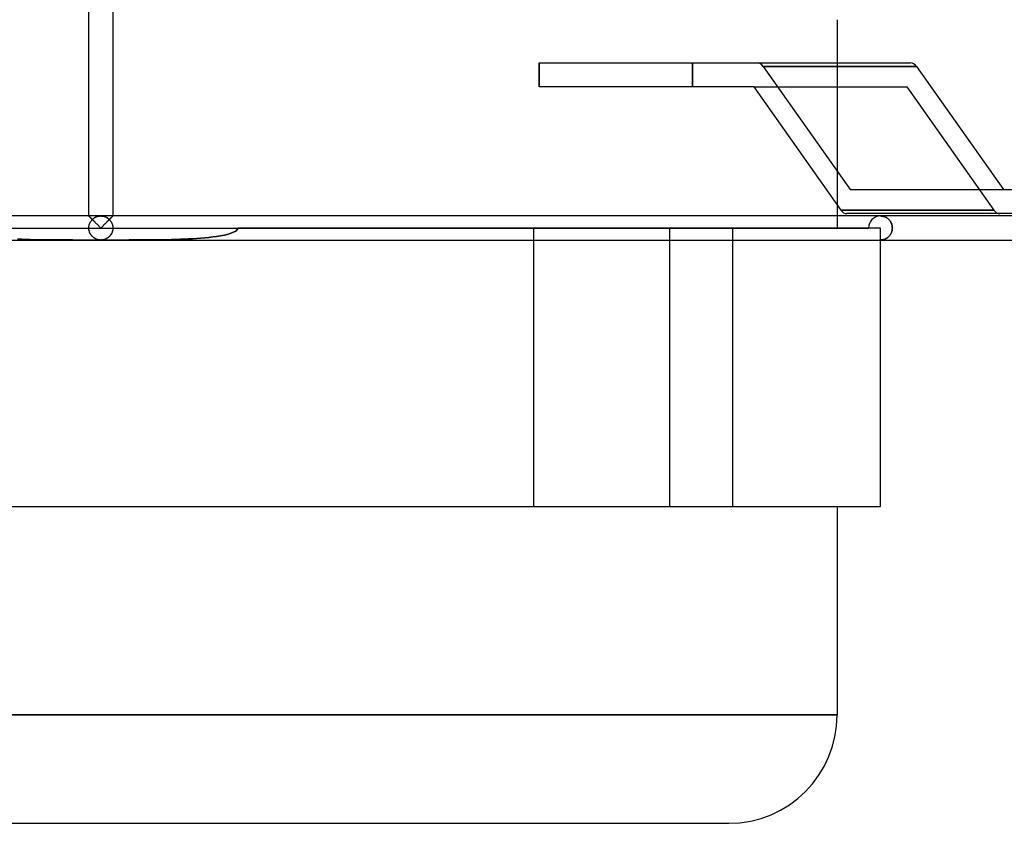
# Model space of a CAD drawing. Header units: millimetres. Extents: x -232 to 232, y -88 to 55.
# Tile 4 of 7: x -7 to 75, y -88 to -21. Entities that reach past the tile are written whole.
import ezdxf

# ---------------------------------------------------------------- set-up
doc = ezdxf.new("R2010")
doc.units = ezdxf.units.MM
doc.layers.add('HIDDEN', color=7, linetype='Continuous')
doc.layers.add('THICK', color=7, linetype='Continuous')

msp = doc.modelspace()

# ---------------------------------------------------------------- linework, layer by layer
at = {"layer": 'HIDDEN'}
for p, q in [((36.542, -24.915), (36.542, -26.915)), ((49.305, -24.915), (49.305, -26.915)), ((49.305, -26.915), (49.305, -24.915)), ((55.211, -25.208), (62.463, -35.465)), ((67.974, -25.208), (55.211, -25.208)), ((61.37, -24.915), (61.37, -36.747)), ((54.418, -26.915), (67.181, -26.915)), ((67.181, -26.915), (74.434, -37.172)), ((67.181, -26.915), (74.434, -37.172)), ((-0.997, -37.668), (-1, -37.665)), ((-0.999, -37.666), (-1, -37.665)), ((-1, -37.665), (-1, -37.665)), ((-1, -37.665), (-1, -37.665)), ((-1, -37.665), (-1, -37.665)), ((-1, -37.665), (-1, -37.665)), ((-1, -37.665), (-1, -37.665)), ((-1, -37.665), (-1, -37.665)), ((-1, -37.665), (-1, -37.665)), ((-1, -37.665), (-1, -37.665)), ((-1, -37.665), (-1, -37.665)), ((-1, -37.665), (-1, -37.665)), ((-1, -37.665), (-1, -37.665)), ((-1, -37.665), (-1, -37.665)), ((-1, -37.665), (-0.999, -37.666)), ((0, -37.665), (-1, -37.665)), ((-0.995, -37.669), (-0.999, -37.666)), ((-0.999, -37.666), (-0.995, -37.669)), ((-0.99, -37.676), (-0.997, -37.668)), ((-0.99, -37.675), (-0.995, -37.669)), ((-0.995, -37.669), (-0.99, -37.675)), ((-0.982, -37.682), (-0.99, -37.675)), ((-0.99, -37.675), (-0.982, -37.682)), ((-0.977, -37.689), (-0.99, -37.676)), ((-0.972, -37.692), (-0.982, -37.682)), ((-0.982, -37.682), (-0.972, -37.692)), ((-0.959, -37.707), (-0.977, -37.689)), ((-0.961, -37.704), (-0.972, -37.692)), ((-0.972, -37.692), (-0.961, -37.704)), ((-0.947, -37.717), (-0.961, -37.704)), ((-0.961, -37.704), (-0.947, -37.717)), ((-0.937, -37.729), (-0.959, -37.707)), ((-0.932, -37.732), (-0.947, -37.717)), ((-0.947, -37.717), (-0.932, -37.732)), ((-0.911, -37.755), (-0.937, -37.729)), ((-0.915, -37.749), (-0.932, -37.732)), ((-0.932, -37.732), (-0.915, -37.749)), ((-0.897, -37.767), (-0.915, -37.749)), ((-0.915, -37.749), (-0.897, -37.767)), ((-0.425, -37.76), (-0.375, -37.738)), ((-0.375, -37.738), (-0.324, -37.719)), ((-0.324, -37.719), (-0.271, -37.703)), ((-0.271, -37.703), (-0.218, -37.689)), ((-0.218, -37.689), (-0.165, -37.679)), ((-0.165, -37.679), (-0.11, -37.671)), ((-0.11, -37.671), (-0.055, -37.667)), ((-0.055, -37.667), (0, -37.665)), ((0, -37.665), (0.055, -37.667)), ((1, -37.665), (0, -37.665)), ((0.055, -37.667), (0.11, -37.671)), ((0.11, -37.671), (0.165, -37.679)), ((0.165, -37.679), (0.218, -37.689)), ((0.218, -37.689), (0.271, -37.703)), ((0.271, -37.703), (0.324, -37.719)), ((0.324, -37.719), (0.375, -37.738)), ((0.375, -37.738), (0.425, -37.76)), ((0.915, -37.749), (0.897, -37.767)), ((0.897, -37.767), (0.915, -37.749)), ((0.937, -37.729), (0.911, -37.755)), ((0.932, -37.732), (0.915, -37.749)), ((0.915, -37.749), (0.932, -37.732)), ((0.947, -37.717), (0.932, -37.732)), ((0.932, -37.732), (0.947, -37.717)), ((0.959, -37.707), (0.937, -37.729)), ((0.961, -37.704), (0.947, -37.717)), ((0.947, -37.717), (0.961, -37.704)), ((0.977, -37.689), (0.959, -37.707)), ((0.972, -37.692), (0.961, -37.704)), ((0.961, -37.704), (0.972, -37.692)), ((0.982, -37.682), (0.972, -37.692)), ((0.972, -37.692), (0.982, -37.682)), ((0.99, -37.676), (0.977, -37.689)), ((0.99, -37.675), (0.982, -37.682)), ((0.982, -37.682), (0.99, -37.675)), ((0.997, -37.668), (0.99, -37.676)), ((0.995, -37.669), (0.99, -37.675)), ((0.99, -37.675), (0.995, -37.669)), ((0.999, -37.666), (0.995, -37.669)), ((0.995, -37.669), (0.999, -37.666)), ((1, -37.665), (0.997, -37.668)), ((1, -37.665), (0.999, -37.666)), ((0.999, -37.666), (1, -37.665)), ((1, -37.665), (1, -37.665)), ((1, -37.665), (1, -37.665)), ((1, -37.665), (1, -37.665)), ((1, -37.665), (1, -37.665)), ((1, -37.665), (1, -37.665)), ((1, -37.665), (1, -37.665)), ((1, -37.665), (1, -37.665)), ((1, -37.665), (1, -37.665)), ((1, -37.665), (1, -37.665)), ((1, -37.665), (1, -37.665)), ((1, -37.665), (1, -37.665)), ((1, -37.665), (1, -37.665)), ((61.37, -37.665), (61.37, -38.665)), ((74.434, -37.172), (61.671, -37.172)), ((61.671, -37.172), (74.434, -37.172)), ((64.98, -37.665), (65.03, -37.666)), ((65.032, -37.666), (64.98, -37.665)), ((65.03, -37.666), (65.08, -37.67)), ((65.084, -37.67), (65.032, -37.666)), ((65.08, -37.67), (65.13, -37.676)), ((65.136, -37.677), (65.084, -37.67)), ((65.13, -37.676), (65.18, -37.685)), ((65.188, -37.687), (65.136, -37.677)), ((65.18, -37.685), (65.229, -37.697)), ((65.239, -37.699), (65.188, -37.687)), ((65.229, -37.697), (65.279, -37.711)), ((65.29, -37.714), (65.239, -37.699)), ((65.279, -37.711), (65.327, -37.728)), ((65.34, -37.732), (65.29, -37.714)), ((65.327, -37.728), (65.375, -37.747)), ((65.39, -37.753), (65.34, -37.732)), ((65.375, -37.747), (65.423, -37.769)), ((-0.997, -38.593), (-0.99, -38.523)), ((-0.996, -38.572), (-0.99, -38.527)), ((-0.99, -38.523), (-0.977, -38.453)), ((-0.99, -38.527), (-0.983, -38.481)), ((-0.983, -38.481), (-0.974, -38.437)), ((-0.977, -38.453), (-0.96, -38.386)), ((-0.974, -38.437), (-0.962, -38.393)), ((-0.962, -38.393), (-0.949, -38.35)), ((-0.96, -38.386), (-0.939, -38.321)), ((-0.949, -38.35), (-0.934, -38.308)), ((-0.939, -38.321), (-0.914, -38.258)), ((-0.934, -38.308), (-0.918, -38.268)), ((-0.918, -38.268), (-0.9, -38.229)), ((-0.914, -38.258), (-0.885, -38.199)), ((-0.882, -37.784), (-0.911, -37.755)), ((-0.9, -38.229), (-0.88, -38.191)), ((-0.877, -37.787), (-0.897, -37.767)), ((-0.897, -37.767), (-0.877, -37.787)), ((-0.885, -38.199), (-0.853, -38.143)), ((-0.849, -37.817), (-0.882, -37.784)), ((-0.88, -38.191), (-0.86, -38.154)), ((-0.856, -37.808), (-0.877, -37.787)), ((-0.877, -37.787), (-0.856, -37.808)), ((-0.86, -38.154), (-0.837, -38.119)), ((-0.833, -37.83), (-0.856, -37.808)), ((-0.856, -37.808), (-0.833, -37.83)), ((-0.853, -38.143), (-0.819, -38.091)), ((-0.813, -37.853), (-0.849, -37.817)), ((-0.837, -38.119), (-0.814, -38.084)), ((-0.81, -37.854), (-0.833, -37.83)), ((-0.833, -37.83), (-0.81, -37.854)), ((-0.819, -38.091), (-0.782, -38.041)), ((-0.814, -38.084), (-0.789, -38.051)), ((-0.775, -37.891), (-0.813, -37.853)), ((-0.785, -37.878), (-0.81, -37.854)), ((-0.81, -37.854), (-0.785, -37.878)), ((-0.789, -38.051), (-0.763, -38.018)), ((-0.76, -37.904), (-0.785, -37.878)), ((-0.785, -37.878), (-0.76, -37.904)), ((-0.782, -38.041), (-0.742, -37.995)), ((-0.735, -37.931), (-0.775, -37.891)), ((-0.763, -38.018), (-0.735, -37.987)), ((-0.734, -37.93), (-0.76, -37.904)), ((-0.76, -37.904), (-0.734, -37.93)), ((-0.742, -37.995), (-0.701, -37.952)), ((-0.693, -37.974), (-0.735, -37.931)), ((-0.735, -37.987), (-0.706, -37.957)), ((-0.706, -37.957), (-0.734, -37.93)), ((-0.734, -37.93), (-0.706, -37.957)), ((-0.701, -37.952), (-0.658, -37.912)), ((-0.649, -38.017), (-0.693, -37.974)), ((-0.658, -37.912), (-0.614, -37.876)), ((-0.604, -38.063), (-0.649, -38.017)), ((-0.614, -37.876), (-0.569, -37.842)), ((-0.557, -38.109), (-0.604, -38.063)), ((-0.569, -37.842), (-0.522, -37.812)), ((-0.509, -38.157), (-0.557, -38.109)), ((-0.522, -37.812), (-0.474, -37.785)), ((-0.461, -38.205), (-0.509, -38.157)), ((-0.474, -37.785), (-0.425, -37.76)), ((-0.411, -38.255), (-0.461, -38.205)), ((-0.361, -38.304), (-0.411, -38.255)), ((-0.311, -38.355), (-0.361, -38.304)), ((-0.26, -38.406), (-0.311, -38.355)), ((-0.208, -38.457), (-0.26, -38.406)), ((-0.156, -38.509), (-0.208, -38.457)), ((-0.104, -38.561), (-0.156, -38.509)), ((-0.052, -38.613), (-0.104, -38.561)), ((0.104, -38.561), (0.052, -38.613)), ((0.156, -38.509), (0.104, -38.561)), ((0.208, -38.457), (0.156, -38.509)), ((0.26, -38.406), (0.208, -38.457)), ((0.311, -38.355), (0.26, -38.406)), ((0.361, -38.304), (0.311, -38.355)), ((0.411, -38.255), (0.361, -38.304)), ((0.461, -38.205), (0.411, -38.255)), ((0.425, -37.76), (0.474, -37.785)), ((0.509, -38.157), (0.461, -38.205)), ((0.474, -37.785), (0.522, -37.812)), ((0.557, -38.109), (0.509, -38.157)), ((0.522, -37.812), (0.569, -37.842)), ((0.604, -38.063), (0.557, -38.109)), ((0.569, -37.842), (0.614, -37.876)), ((0.649, -38.017), (0.604, -38.063)), ((0.614, -37.876), (0.658, -37.912)), ((0.693, -37.974), (0.649, -38.017)), ((0.658, -37.912), (0.701, -37.952)), ((0.735, -37.931), (0.693, -37.974)), ((0.701, -37.952), (0.742, -37.995)), ((0.734, -37.93), (0.706, -37.957)), ((0.706, -37.957), (0.734, -37.93)), ((0.706, -37.957), (0.735, -37.987)), ((0.76, -37.904), (0.734, -37.93)), ((0.734, -37.93), (0.76, -37.904)), ((0.775, -37.891), (0.735, -37.931)), ((0.735, -37.987), (0.763, -38.018)), ((0.742, -37.995), (0.782, -38.041)), ((0.785, -37.878), (0.76, -37.904)), ((0.76, -37.904), (0.785, -37.878)), ((0.763, -38.018), (0.789, -38.051)), ((0.813, -37.853), (0.775, -37.891)), ((0.782, -38.041), (0.819, -38.091)), ((0.81, -37.854), (0.785, -37.878)), ((0.785, -37.878), (0.81, -37.854)), ((0.789, -38.051), (0.814, -38.084)), ((0.833, -37.83), (0.81, -37.854)), ((0.81, -37.854), (0.833, -37.83)), ((0.849, -37.817), (0.813, -37.853)), ((0.814, -38.084), (0.837, -38.119)), ((0.819, -38.091), (0.853, -38.143)), ((0.856, -37.808), (0.833, -37.83)), ((0.833, -37.83), (0.856, -37.808)), ((0.837, -38.119), (0.86, -38.154)), ((0.882, -37.784), (0.849, -37.817)), ((0.853, -38.143), (0.885, -38.199)), ((0.877, -37.787), (0.856, -37.808)), ((0.856, -37.808), (0.877, -37.787)), ((0.86, -38.154), (0.88, -38.191)), ((0.897, -37.767), (0.877, -37.787)), ((0.877, -37.787), (0.897, -37.767)), ((0.88, -38.191), (0.9, -38.229)), ((0.911, -37.755), (0.882, -37.784)), ((0.885, -38.199), (0.914, -38.258)), ((0.9, -38.229), (0.918, -38.268)), ((0.914, -38.258), (0.939, -38.321)), ((0.918, -38.268), (0.934, -38.308)), ((0.934, -38.308), (0.949, -38.35)), ((0.939, -38.321), (0.96, -38.386)), ((0.949, -38.35), (0.962, -38.393)), ((0.96, -38.386), (0.977, -38.453)), ((0.962, -38.393), (0.974, -38.437)), ((0.974, -38.437), (0.983, -38.481)), ((0.977, -38.453), (0.99, -38.523)), ((0.983, -38.481), (0.99, -38.527)), ((0.99, -38.523), (0.997, -38.593)), ((0.99, -38.527), (0.996, -38.572)), ((65.439, -37.777), (65.39, -37.753)), ((65.423, -37.769), (65.47, -37.794)), ((65.487, -37.804), (65.439, -37.777)), ((65.47, -37.794), (65.516, -37.822)), ((65.535, -37.835), (65.487, -37.804)), ((65.516, -37.822), (65.561, -37.853)), ((65.581, -37.868), (65.535, -37.835)), ((65.561, -37.853), (65.604, -37.886)), ((65.626, -37.904), (65.581, -37.868)), ((65.604, -37.886), (65.647, -37.923)), ((65.669, -37.944), (65.626, -37.904)), ((65.647, -37.923), (65.688, -37.963)), ((65.711, -37.987), (65.669, -37.944)), ((65.688, -37.963), (65.727, -38.006)), ((65.751, -38.034), (65.711, -37.987)), ((65.727, -38.006), (65.765, -38.052)), ((65.789, -38.083), (65.751, -38.034)), ((65.765, -38.052), (65.801, -38.101)), ((65.824, -38.137), (65.789, -38.083)), ((65.801, -38.101), (65.834, -38.153)), ((65.856, -38.194), (65.824, -38.137)), ((65.834, -38.153), (65.864, -38.209)), ((65.885, -38.254), (65.856, -38.194)), ((65.864, -38.209), (65.891, -38.267)), ((65.911, -38.317), (65.885, -38.254)), ((65.891, -38.267), (65.915, -38.329)), ((65.932, -38.383), (65.911, -38.317)), ((65.915, -38.329), (65.935, -38.393)), ((65.95, -38.451), (65.932, -38.383)), ((65.935, -38.393), (65.951, -38.459)), ((65.962, -38.521), (65.95, -38.451)), ((65.951, -38.459), (65.963, -38.526)), ((65.97, -38.592), (65.962, -38.521)), ((65.963, -38.526), (65.97, -38.595)), ((-63.98, -38.665), (63.98, -38.665)), ((-1, -38.665), (-0.997, -38.593)), ((-1, -38.665), (-0.999, -38.619)), ((-0.997, -38.741), (-1, -38.665)), ((-0.997, -38.738), (-1, -38.665)), ((-0.999, -38.619), (-0.996, -38.572)), ((-0.99, -38.809), (-0.997, -38.738)), ((-0.989, -38.816), (-0.997, -38.741)), ((-0.977, -38.88), (-0.99, -38.809)), ((-0.975, -38.889), (-0.989, -38.816)), ((-0.959, -38.948), (-0.977, -38.88)), ((-0.956, -38.96), (-0.975, -38.889)), ((-0.937, -39.014), (-0.959, -38.948)), ((-0.932, -39.028), (-0.956, -38.96)), ((-0.911, -39.077), (-0.937, -39.014)), ((-0.904, -39.092), (-0.932, -39.028)), ((-0.882, -39.137), (-0.911, -39.077)), ((-0.872, -39.154), (-0.904, -39.092)), ((-0.849, -39.193), (-0.882, -39.137)), ((-0.837, -39.212), (-0.872, -39.154)), ((-0.814, -39.246), (-0.849, -39.193)), ((-0.799, -39.266), (-0.837, -39.212)), ((-0.776, -39.296), (-0.814, -39.246)), ((-0.759, -39.316), (-0.799, -39.266)), ((-0.736, -39.343), (-0.776, -39.296)), ((-0.716, -39.363), (-0.759, -39.316)), ((-0.693, -39.386), (-0.736, -39.343)), ((-0.672, -39.406), (-0.716, -39.363)), ((-0.65, -39.425), (-0.693, -39.386)), ((0, -38.665), (-0.052, -38.613)), ((0.052, -38.613), (0, -38.665)), ((0.693, -39.386), (0.65, -39.425)), ((0.716, -39.363), (0.672, -39.406)), ((0.736, -39.343), (0.693, -39.386)), ((0.759, -39.316), (0.716, -39.363)), ((0.776, -39.296), (0.736, -39.343)), ((0.799, -39.266), (0.759, -39.316)), ((0.814, -39.246), (0.776, -39.296)), ((0.837, -39.212), (0.799, -39.266)), ((0.849, -39.193), (0.814, -39.246)), ((0.872, -39.154), (0.837, -39.212)), ((0.882, -39.137), (0.849, -39.193)), ((0.904, -39.092), (0.872, -39.154)), ((0.911, -39.077), (0.882, -39.137)), ((0.932, -39.028), (0.904, -39.092)), ((0.937, -39.014), (0.911, -39.077)), ((0.956, -38.96), (0.932, -39.028)), ((0.959, -38.948), (0.937, -39.014)), ((0.975, -38.889), (0.956, -38.96)), ((0.977, -38.88), (0.959, -38.948)), ((0.989, -38.816), (0.975, -38.889)), ((0.99, -38.809), (0.977, -38.88)), ((0.997, -38.741), (0.989, -38.816)), ((0.997, -38.738), (0.99, -38.809)), ((0.996, -38.572), (0.999, -38.619)), ((0.997, -38.593), (1, -38.665)), ((1, -38.665), (0.997, -38.741)), ((1, -38.665), (0.997, -38.738)), ((0.999, -38.619), (1, -38.665)), ((9.651, -39.366), (9.322, -39.412)), ((9.322, -39.412), (9.651, -39.366)), ((9.976, -39.313), (9.651, -39.366)), ((9.651, -39.366), (9.976, -39.313)), ((10.297, -39.25), (9.976, -39.313)), ((9.976, -39.313), (10.297, -39.25)), ((10.614, -39.174), (10.297, -39.25)), ((10.297, -39.25), (10.614, -39.174)), ((10.928, -39.074), (10.614, -39.174)), ((10.614, -39.174), (10.928, -39.074)), ((11.244, -38.925), (10.928, -39.074)), ((10.928, -39.074), (11.244, -38.925)), ((11.444, -38.665), (11.244, -38.925)), ((11.244, -38.925), (11.444, -38.665)), ((36.1, -38.665), (11.444, -38.665)), ((36.1, -39.665), (36.1, -38.665)), ((64.98, -38.665), (36.1, -38.665)), ((36.1, -61.875), (36.1, -38.665)), ((47.407, -38.665), (47.407, -61.875)), ((47.407, -38.665), (47.407, -61.875)), ((52.657, -38.665), (52.657, -61.875)), ((52.657, -38.665), (52.657, -61.875)), ((64.98, -38.665), (64.98, -38.665)), ((64.98, -38.665), (64.98, -38.665)), ((64.98, -39.665), (64.98, -38.665)), ((65.669, -39.386), (65.626, -39.426)), ((65.647, -39.407), (65.688, -39.367)), ((65.711, -39.343), (65.669, -39.386)), ((65.688, -39.367), (65.727, -39.324)), ((65.751, -39.296), (65.711, -39.343)), ((65.727, -39.324), (65.765, -39.278)), ((65.789, -39.247), (65.751, -39.296)), ((65.765, -39.278), (65.801, -39.229)), ((65.824, -39.193), (65.789, -39.247)), ((65.801, -39.229), (65.834, -39.177)), ((65.856, -39.136), (65.824, -39.193)), ((65.834, -39.177), (65.864, -39.121)), ((65.885, -39.076), (65.856, -39.136)), ((65.864, -39.121), (65.891, -39.063)), ((65.911, -39.013), (65.885, -39.076)), ((65.891, -39.063), (65.915, -39.001)), ((65.932, -38.947), (65.911, -39.013)), ((65.915, -39.001), (65.935, -38.937)), ((65.95, -38.879), (65.932, -38.947)), ((65.935, -38.937), (65.951, -38.871)), ((65.962, -38.809), (65.95, -38.879)), ((65.951, -38.871), (65.963, -38.804)), ((65.97, -38.738), (65.962, -38.809)), ((65.963, -38.804), (65.97, -38.735)), ((65.972, -38.665), (65.97, -38.592)), ((65.97, -38.595), (65.972, -38.665)), ((65.972, -38.665), (65.97, -38.738)), ((65.97, -38.735), (65.972, -38.665)), ((-6.589, -39.608), (-6.938, -39.595)), ((-6.938, -39.595), (-6.589, -39.608)), ((-6.238, -39.62), (-6.589, -39.608)), ((-6.589, -39.608), (-6.238, -39.62)), ((-5.886, -39.629), (-6.238, -39.62)), ((-6.238, -39.62), (-5.886, -39.629)), ((-5.533, -39.637), (-5.886, -39.629)), ((-5.886, -39.629), (-5.533, -39.637)), ((-5.18, -39.644), (-5.533, -39.637)), ((-5.533, -39.637), (-5.18, -39.644)), ((-4.826, -39.649), (-5.18, -39.644)), ((-5.18, -39.644), (-4.826, -39.649)), ((-4.472, -39.653), (-4.826, -39.649)), ((-4.826, -39.649), (-4.472, -39.653)), ((-4.119, -39.657), (-4.472, -39.653)), ((-4.472, -39.653), (-4.119, -39.657)), ((-3.766, -39.659), (-4.119, -39.657)), ((-4.119, -39.657), (-3.766, -39.659)), ((-3.414, -39.661), (-3.766, -39.659)), ((-3.766, -39.659), (-3.414, -39.661)), ((-3.063, -39.662), (-3.414, -39.661)), ((-3.414, -39.661), (-3.063, -39.662)), ((-2.714, -39.663), (-3.063, -39.662)), ((-3.063, -39.662), (-2.714, -39.663)), ((-2.366, -39.664), (-2.714, -39.663)), ((-2.714, -39.663), (-2.366, -39.664)), ((-2.02, -39.665), (-2.366, -39.664)), ((-2.366, -39.664), (-2.02, -39.665)), ((-1.676, -39.665), (-2.02, -39.665)), ((-2.02, -39.665), (-1.676, -39.665)), ((-1.335, -39.665), (-1.676, -39.665)), ((-1.676, -39.665), (-1.335, -39.665)), ((-0.996, -39.665), (-1.335, -39.665)), ((-1.335, -39.665), (-0.996, -39.665)), ((-0.661, -39.665), (-0.996, -39.665)), ((-0.996, -39.665), (-0.661, -39.665)), ((-0.625, -39.445), (-0.672, -39.406)), ((-0.329, -39.665), (-0.661, -39.665)), ((-0.661, -39.665), (-0.329, -39.665)), ((-0.604, -39.462), (-0.65, -39.425)), ((-0.577, -39.481), (-0.625, -39.445)), ((-0.558, -39.495), (-0.604, -39.462)), ((-0.528, -39.514), (-0.577, -39.481)), ((-0.51, -39.525), (-0.558, -39.495)), ((-0.478, -39.543), (-0.528, -39.514)), ((-0.462, -39.552), (-0.51, -39.525)), ((-0.427, -39.569), (-0.478, -39.543)), ((-0.412, -39.576), (-0.462, -39.552)), ((-0.375, -39.592), (-0.427, -39.569)), ((-0.362, -39.597), (-0.412, -39.576)), ((-0.323, -39.611), (-0.375, -39.592)), ((-0.311, -39.615), (-0.362, -39.597)), ((0, -39.665), (-0.329, -39.665)), ((-0.329, -39.665), (0, -39.665)), ((-0.27, -39.628), (-0.323, -39.611)), ((-0.26, -39.631), (-0.311, -39.615)), ((-0.216, -39.641), (-0.27, -39.628)), ((-0.208, -39.643), (-0.26, -39.631)), ((-0.162, -39.652), (-0.216, -39.641)), ((-0.156, -39.653), (-0.208, -39.643)), ((-0.108, -39.659), (-0.162, -39.652)), ((-0.104, -39.66), (-0.156, -39.653)), ((-0.054, -39.664), (-0.108, -39.659)), ((-0.052, -39.664), (-0.104, -39.66)), ((0, -39.665), (-0.054, -39.664)), ((0, -39.665), (-0.052, -39.664)), ((0.054, -39.664), (0, -39.665)), ((0.052, -39.664), (0, -39.665)), ((0.329, -39.665), (0, -39.665)), ((0, -39.665), (0.329, -39.665)), ((0.104, -39.66), (0.052, -39.664)), ((0.108, -39.659), (0.054, -39.664)), ((0.156, -39.653), (0.104, -39.66)), ((0.162, -39.652), (0.108, -39.659)), ((0.208, -39.643), (0.156, -39.653)), ((0.216, -39.641), (0.162, -39.652)), ((0.26, -39.631), (0.208, -39.643)), ((0.27, -39.628), (0.216, -39.641)), ((0.311, -39.615), (0.26, -39.631)), ((0.323, -39.611), (0.27, -39.628)), ((0.362, -39.597), (0.311, -39.615)), ((0.375, -39.592), (0.323, -39.611)), ((0.661, -39.665), (0.329, -39.665)), ((0.329, -39.665), (0.661, -39.665)), ((0.412, -39.576), (0.362, -39.597)), ((0.427, -39.569), (0.375, -39.592)), ((0.462, -39.552), (0.412, -39.576)), ((0.478, -39.543), (0.427, -39.569)), ((0.51, -39.525), (0.462, -39.552)), ((0.528, -39.514), (0.478, -39.543)), ((0.558, -39.495), (0.51, -39.525)), ((0.577, -39.481), (0.528, -39.514)), ((0.604, -39.462), (0.558, -39.495)), ((0.625, -39.445), (0.577, -39.481)), ((0.65, -39.425), (0.604, -39.462)), ((0.672, -39.406), (0.625, -39.445)), ((0.996, -39.665), (0.661, -39.665)), ((0.661, -39.665), (0.996, -39.665)), ((1.335, -39.665), (0.996, -39.665)), ((0.996, -39.665), (1.335, -39.665)), ((1.676, -39.665), (1.335, -39.665)), ((1.335, -39.665), (1.676, -39.665)), ((2.02, -39.665), (1.676, -39.665)), ((1.676, -39.665), (2.02, -39.665)), ((2.366, -39.664), (2.02, -39.665)), ((2.02, -39.665), (2.366, -39.664)), ((2.714, -39.663), (2.366, -39.664)), ((2.366, -39.664), (2.714, -39.663)), ((3.063, -39.662), (2.714, -39.663)), ((2.714, -39.663), (3.063, -39.662)), ((3.414, -39.661), (3.063, -39.662)), ((3.063, -39.662), (3.414, -39.661)), ((3.766, -39.659), (3.414, -39.661)), ((3.414, -39.661), (3.766, -39.659)), ((4.119, -39.657), (3.766, -39.659)), ((3.766, -39.659), (4.119, -39.657)), ((4.472, -39.653), (4.119, -39.657)), ((4.119, -39.657), (4.472, -39.653)), ((4.826, -39.649), (4.472, -39.653)), ((4.472, -39.653), (4.826, -39.649)), ((5.18, -39.644), (4.826, -39.649)), ((4.826, -39.649), (5.18, -39.644)), ((5.533, -39.637), (5.18, -39.644)), ((5.18, -39.644), (5.533, -39.637)), ((5.886, -39.629), (5.533, -39.637)), ((5.533, -39.637), (5.886, -39.629)), ((6.238, -39.62), (5.886, -39.629)), ((5.886, -39.629), (6.238, -39.62)), ((6.589, -39.608), (6.238, -39.62)), ((6.238, -39.62), (6.589, -39.608)), ((6.938, -39.595), (6.589, -39.608)), ((6.589, -39.608), (6.938, -39.595)), ((7.286, -39.579), (6.938, -39.595)), ((6.938, -39.595), (7.286, -39.579)), ((7.631, -39.56), (7.286, -39.579)), ((7.286, -39.579), (7.631, -39.56)), ((7.975, -39.538), (7.631, -39.56)), ((7.631, -39.56), (7.975, -39.538)), ((8.316, -39.513), (7.975, -39.538)), ((7.975, -39.538), (8.316, -39.513)), ((8.655, -39.484), (8.316, -39.513)), ((8.316, -39.513), (8.655, -39.484)), ((8.99, -39.451), (8.655, -39.484)), ((8.655, -39.484), (8.99, -39.451)), ((9.322, -39.412), (8.99, -39.451)), ((8.99, -39.451), (9.322, -39.412)), ((65.032, -39.664), (64.98, -39.665)), ((64.98, -39.665), (65.03, -39.664)), ((65.03, -39.664), (65.08, -39.66)), ((65.084, -39.66), (65.032, -39.664)), ((65.08, -39.66), (65.13, -39.654)), ((65.136, -39.653), (65.084, -39.66)), ((65.13, -39.654), (65.18, -39.645)), ((65.188, -39.643), (65.136, -39.653)), ((65.18, -39.645), (65.229, -39.633)), ((65.239, -39.631), (65.188, -39.643)), ((65.229, -39.633), (65.279, -39.619)), ((65.29, -39.616), (65.239, -39.631)), ((65.279, -39.619), (65.327, -39.602)), ((65.34, -39.598), (65.29, -39.616)), ((65.327, -39.602), (65.375, -39.583)), ((65.39, -39.577), (65.34, -39.598)), ((65.375, -39.583), (65.423, -39.561)), ((65.439, -39.553), (65.39, -39.577)), ((65.423, -39.561), (65.47, -39.536)), ((65.487, -39.526), (65.439, -39.553)), ((65.47, -39.536), (65.516, -39.508)), ((65.535, -39.495), (65.487, -39.526)), ((65.516, -39.508), (65.561, -39.477)), ((65.581, -39.462), (65.535, -39.495)), ((65.561, -39.477), (65.604, -39.444)), ((65.626, -39.426), (65.581, -39.462)), ((65.604, -39.444), (65.647, -39.407)), ((64.98, -61.875), (64.98, -61.875)), ((0, -79.225), (-61.37, -79.225)), ((61.37, -79.225), (0, -79.225))]:
    msp.add_line(p, q, dxfattribs=at)
msp.add_arc((64.98, -38.665), 1, 89.99981, 180.00004, dxfattribs=at)
for centre, major_axis, ratio, start_param, end_param in [((54.711, -25.915), (0, 1), 0.707107, -0.785398, 0), ((0, -38.665), (0, -1), 1, 2.357062, 3.926123), ((74.934, -36.465), (0, -1), 0.707107, -0.785398, 0), ((74.934, -36.465), (0, -1), 0.707107, -0.785398, 0)]:
    msp.add_ellipse(centre, major_axis=major_axis, ratio=ratio, start_param=start_param, end_param=end_param, dxfattribs=at)
at = {"layer": 'THICK'}
for p, q in [((-1, -37.665), (-1, -20.332)), ((1, -20.332), (1, -37.665)), ((61.37, -21.315), (61.37, -24.915)), ((36.542, -26.915), (36.542, -24.915)), ((36.542, -24.915), (54.711, -24.915)), ((54.711, -24.915), (67.474, -24.915)), ((55.211, -25.208), (62.463, -35.465)), ((55.211, -25.208), (67.974, -25.208)), ((67.974, -25.208), (75.227, -35.465)), ((54.418, -26.915), (36.542, -26.915)), ((54.418, -26.915), (61.671, -37.172)), ((62.463, -35.465), (135.216, -35.465)), ((61.37, -36.747), (61.37, -37.665)), ((-1, -37.665), (-204.048, -37.665)), ((-1, -37.665), (-0.997, -37.668)), ((-0.997, -37.668), (-0.99, -37.676)), ((-0.99, -37.676), (-0.977, -37.689)), ((-0.977, -37.689), (-0.959, -37.707)), ((-0.959, -37.707), (-0.937, -37.729)), ((-0.937, -37.729), (-0.911, -37.755)), ((0.911, -37.755), (0.937, -37.729)), ((0.937, -37.729), (0.959, -37.707)), ((0.959, -37.707), (0.977, -37.689)), ((0.977, -37.689), (0.99, -37.676)), ((0.99, -37.676), (0.997, -37.668)), ((0.997, -37.668), (1, -37.665)), ((204.048, -37.665), (1, -37.665)), ((135.924, -37.465), (62.171, -37.465)), ((-0.911, -37.755), (-0.882, -37.784)), ((-0.882, -37.784), (-0.849, -37.817)), ((-0.849, -37.817), (-0.813, -37.853)), ((-0.813, -37.853), (-0.775, -37.891)), ((-0.775, -37.891), (-0.735, -37.931)), ((-0.735, -37.931), (-0.693, -37.974)), ((-0.693, -37.974), (-0.649, -38.017)), ((-0.649, -38.017), (-0.604, -38.063)), ((-0.604, -38.063), (-0.557, -38.109)), ((-0.557, -38.109), (-0.509, -38.157)), ((-0.509, -38.157), (-0.461, -38.205)), ((-0.461, -38.205), (-0.411, -38.255)), ((-0.411, -38.255), (-0.361, -38.304)), ((-0.361, -38.304), (-0.311, -38.355)), ((-0.311, -38.355), (-0.26, -38.406)), ((-0.26, -38.406), (-0.208, -38.457)), ((-0.208, -38.457), (-0.156, -38.509)), ((-0.156, -38.509), (-0.104, -38.561)), ((-0.104, -38.561), (-0.052, -38.613)), ((0.052, -38.613), (0.104, -38.561)), ((0.104, -38.561), (0.156, -38.509)), ((0.156, -38.509), (0.208, -38.457)), ((0.208, -38.457), (0.26, -38.406)), ((0.26, -38.406), (0.311, -38.355)), ((0.311, -38.355), (0.361, -38.304)), ((0.361, -38.304), (0.411, -38.255)), ((0.411, -38.255), (0.461, -38.205)), ((0.461, -38.205), (0.509, -38.157)), ((0.509, -38.157), (0.557, -38.109)), ((0.557, -38.109), (0.604, -38.063)), ((0.604, -38.063), (0.649, -38.017)), ((0.649, -38.017), (0.693, -37.974)), ((0.693, -37.974), (0.735, -37.931)), ((0.735, -37.931), (0.775, -37.891)), ((0.775, -37.891), (0.813, -37.853)), ((0.813, -37.853), (0.849, -37.817)), ((0.849, -37.817), (0.882, -37.784)), ((0.882, -37.784), (0.911, -37.755)), ((-0.052, -38.613), (0, -38.665)), ((0, -38.665), (0.052, -38.613)), ((-204.05, -39.665), (0, -39.665)), ((0, -39.665), (204.05, -39.665)), ((36.1, -61.875), (36.1, -39.665)), ((64.98, -61.875), (64.98, -39.665)), ((-36.1, -61.875), (36.1, -61.875)), ((36.1, -61.875), (64.98, -61.875)), ((61.37, -61.875), (61.37, -79.225)), ((-61.37, -79.225), (0, -79.225)), ((0, -79.225), (61.37, -79.225)), ((-52.345, -88.25), (52.345, -88.25))]:
    msp.add_line(p, q, dxfattribs=at)
msp.add_arc((52.345, -79.225), 9.025, 270.00002, 0, dxfattribs=at)
for centre, major_axis, start_param, end_param in [((54.711, -25.915), (0, 1), -0.785398, 0), ((67.474, -25.915), (0, -1), 2.356194, 3.141593), ((62.171, -36.465), (0, 1), 2.356194, 3.141593)]:
    msp.add_ellipse(centre, major_axis=major_axis, ratio=0.707107, start_param=start_param, end_param=end_param, dxfattribs=at)

doc.saveas('drawing.dxf')
